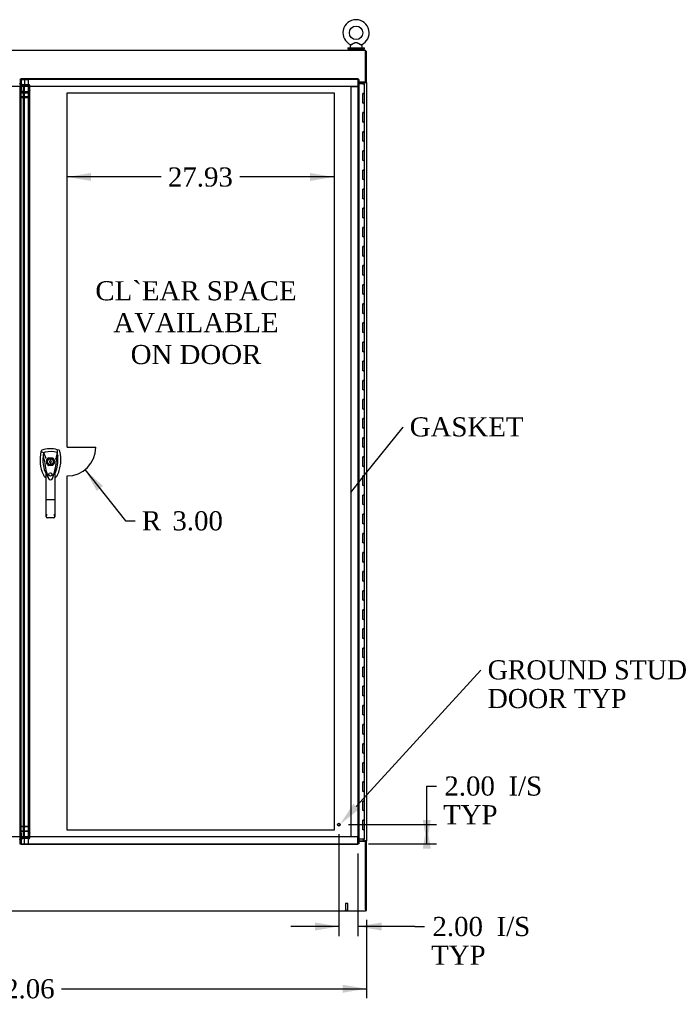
# Model space of a CAD drawing. Header units: inches. Extents: x 2 to 538, y -2 to 358.
# Tile 4 of 11: x 159 to 227, y 122 to 225. Entities that reach past the tile are written whole.
import ezdxf
from ezdxf import colors
from ezdxf.entities.mleader import LeaderData, LeaderLine
from ezdxf.enums import TextEntityAlignment as Align
from ezdxf.lldxf.tags import DXFTag
from ezdxf.math import Vec2, Vec3

# ---------------------------------------------------------------- set-up
doc = ezdxf.new("R2010")
doc.units = ezdxf.units.IN
doc.header["$MEASUREMENT"] = 0
for name, color, linetype in [('COM44039', 7, 'Continuous'), ('COM54578-79', 7, 'Continuous'), ('COM56746-6', 7, 'Continuous'), ('COM71120-6', 7, 'Continuous'), ('COM71122-8', 7, 'Continuous'), ('COM71123-8', 7, 'Continuous'), ('Default', 7, 'Continuous'), ('DV1_Default', 7, 'Continuous'), ('GSK11033', 7, 'Continuous'), ('HAN13066', 7, 'Continuous'), ('SCS00680', 7, 'Continuous'), ('STD21878', 7, 'Continuous'), ('WAF25362', 7, 'Continuous'), ('WAM254785', 7, 'Continuous')]:
    doc.layers.add(name, color=color, linetype=linetype)
doc.styles.add('SEACAD_Times_New_Roman', font='times.ttf')
tags = doc.linetypes.add('HIDDEN2', pattern=[0.1875, 0.125, -0.0625]).pattern_tags.tags
tags[6:7] = [DXFTag(74, 4), DXFTag(75, 0), DXFTag(340, '0'), DXFTag(46, 0.0), DXFTag(50, 0.0), DXFTag(44, 0.0), DXFTag(45, 0.0)]
tags[4:5] = [DXFTag(74, 4), DXFTag(75, 0), DXFTag(340, '0'), DXFTag(46, 0.0), DXFTag(50, 0.0), DXFTag(44, 0.0), DXFTag(45, 0.0)]
doc.dimstyles.new('HAMMOND_(STH_-_540x360)', dxfattribs={"dimtxt": 2, "dimasz": 2.5, "dimexe": 1, "dimexo": 1, "dimgap": 0.5, "dimtad": 0, "dimtih": 1, "dimtoh": 1, "dimzin": 0, "dimdsep": 46, "dimtxsty": 'SEACAD_Times_New_Roman', "dimblk1": '_SE_FILLED', "dimblk2": '_SE_FILLED', "dimsah": 1, "dimcen": 1, "dimadec": 0, "dimazin": 0, "dimtfac": 0.8, "dimtofl": 0, "dimtmove": 1, "dimatfit": 3, "dimfxl": 1, "dimtolj": 1, "dimtzin": 0, "dimarcsym": 0})

# ---------------------------------------------------------------- blocks, each defined once
blk = doc.blocks.new('_SE_FILLED')
at = {"color": 0}
blk.add_line((0, 0), (-1, 0), dxfattribs=at)
blk.add_solid([(0, 0), (-1, -0.1665), (-1, 0.1665), (0, 0)], dxfattribs=at)
blk = doc.blocks.new('SE')
at = {"layer": 'COM44039', "color": 7, "linetype": 'HIDDEN2'}
for p, q in [((159.33, 217.98), (159.24, 217.98)), ((159.24, 139.33), (159.24, 217.77)), ((159.33, 217.42), (159.24, 217.42)), ((159.35, 217.36), (159.28, 217.36)), ((159.33, 217.77), (159.33, 217.98)), ((159.35, 217.36), (159.38, 217.36)), ((159.38, 217.98), (160.12, 217.98)), ((159.38, 217.98), (159.38, 217.92)), ((159.38, 217.39), (159.38, 217.92)), ((159.38, 217.92), (160.12, 217.92)), ((159.38, 217.39), (159.38, 217.36)), ((160.12, 217.39), (160.12, 217.46)), ((160.12, 217.36), (160.12, 217.39)), ((160.15, 217.36), (160.12, 217.36)), ((160.15, 217.91), (160.22, 217.95)), ((160.15, 217.38), (160.22, 217.43)), ((160.15, 217.36), (160.22, 217.36)), ((160.16, 217.42), (160.16, 217.84)), ((160.16, 217.84), (160.26, 217.84)), ((160.16, 217.25), (160.16, 217.42)), ((160.26, 217.42), (160.16, 217.42)), ((160.16, 217.38), (160.26, 217.38)), ((160.16, 217.34), (160.26, 217.34)), ((160.26, 217.42), (160.26, 217.84)), ((160.26, 217.25), (160.26, 217.42)), ((160.16, 217.21), (160.16, 217.25)), ((160.26, 217.25), (160.16, 217.25)), ((160.16, 139.89), (160.16, 217.21)), ((160.26, 217.21), (160.16, 217.21)), ((160.26, 217.21), (160.26, 217.25)), ((160.26, 139.89), (160.26, 217.21)), ((159.33, 139.69), (159.24, 139.69)), ((159.33, 139.12), (159.24, 139.12)), ((159.35, 139.74), (159.28, 139.74)), ((159.33, 139.12), (159.33, 139.33)), ((159.38, 139.74), (159.35, 139.74)), ((159.38, 139.74), (159.38, 139.71)), ((159.38, 139.19), (159.38, 139.71)), ((159.38, 139.12), (159.38, 139.19)), ((160.12, 139.19), (159.38, 139.19)), ((160.12, 139.12), (159.38, 139.12)), ((160.12, 139.74), (160.15, 139.74)), ((160.12, 139.71), (160.12, 139.74)), ((160.12, 139.71), (160.12, 139.64)), ((160.15, 139.74), (160.22, 139.74)), ((160.15, 139.72), (160.22, 139.67)), ((160.15, 139.2), (160.22, 139.15)), ((160.26, 139.89), (160.16, 139.89)), ((160.16, 139.85), (160.16, 139.89)), ((160.16, 139.68), (160.16, 139.85)), ((160.26, 139.85), (160.16, 139.85)), ((160.16, 139.77), (160.26, 139.77)), ((160.16, 139.73), (160.26, 139.73)), ((160.26, 139.68), (160.16, 139.68)), ((160.16, 139.26), (160.16, 139.68)), ((160.16, 139.26), (160.26, 139.26)), ((160.26, 139.85), (160.26, 139.89)), ((160.26, 139.68), (160.26, 139.85)), ((160.26, 139.26), (160.26, 139.68))]:
    blk.add_line(p, q, dxfattribs=at)
at = {"layer": 'COM44039', "color": 7, "linetype": 'Continuous'}
blk.add_line((159.33, 139.33), (159.33, 217.77), dxfattribs=at)
at = {"layer": 'COM44039', "color": 7, "linetype": 'HIDDEN2'}
for centre, radius, start, end in [((160.01, 217.84), 0.158, 0.1591, 24.3749), ((160.08, 217.84), 0.177, 0.6668, 40.2878), ((160.01, 139.26), 0.158, 335.6251, 359.8409), ((160.08, 139.26), 0.177, 319.7122, 359.3332)]:
    blk.add_arc(centre, radius, start, end, dxfattribs=at)
for centre, major_axis, start_param, end_param in [((160.12, 217.88), (0.143, 0), 0.785398, 1.570796), ((160.12, 217.88), (0.048, 0), 0.785398, 1.570796), ((160.12, 217.36), (0.143, 0), 0.785398, 1.570796), ((160.12, 217.36), (0.048, 0), 0.785398, 1.570796), ((160.12, 139.74), (0.048, 0), 4.712389, 5.497787), ((160.12, 139.74), (0.143, 0), 4.712389, 5.497787), ((160.12, 139.22), (0.048, 0), 4.712389, 5.497787), ((160.12, 139.22), (0.143, 0), 4.712389, 5.497787)]:
    blk.add_ellipse(centre, major_axis=major_axis, ratio=0.707107, start_param=start_param, end_param=end_param, dxfattribs=at)
for points, knots in [([(159.24, 217.98), (159.24, 217.99), (159.24, 218), (159.23, 218.02), (159.23, 218.03), (159.22, 218.05), (159.22, 218.06), (159.2, 218.08), (159.2, 218.09), (159.19, 218.1)], [0, 0, 0, 0, 0.25, 0.25, 0.5, 0.5, 0.75, 0.75, 1, 1, 1, 1]), ([(159.28, 217.36), (159.27, 217.37), (159.26, 217.38), (159.24, 217.4), (159.24, 217.41), (159.24, 217.42)], [0, 0, 0, 0, 0.5, 0.5, 1, 1, 1, 1]), ([(160.22, 217.43), (160.23, 217.43), (160.24, 217.42), (160.26, 217.4), (160.26, 217.39), (160.26, 217.38)], [0, 0, 0, 0, 0.5, 0.5, 1, 1, 1, 1]), ([(160.26, 217.34), (160.26, 217.34), (160.26, 217.35), (160.24, 217.35), (160.23, 217.36), (160.22, 217.36)], [0, 0, 0, 0, 0.5, 0.5, 1, 1, 1, 1]), ([(159.19, 139.01), (159.2, 139.02), (159.2, 139.03), (159.22, 139.04), (159.22, 139.05), (159.23, 139.07), (159.23, 139.08), (159.24, 139.1), (159.24, 139.11), (159.24, 139.12)], [0, 0, 0, 0, 0.25, 0.25, 0.5, 0.5, 0.75, 0.75, 1, 1, 1, 1]), ([(159.24, 139.69), (159.24, 139.69), (159.24, 139.7), (159.26, 139.72), (159.27, 139.73), (159.28, 139.74)], [0, 0, 0, 0, 0.5, 0.5, 1, 1, 1, 1]), ([(160.22, 139.74), (160.23, 139.75), (160.24, 139.75), (160.26, 139.76), (160.26, 139.76), (160.26, 139.77)], [0, 0, 0, 0, 0.5, 0.5, 1, 1, 1, 1]), ([(160.26, 139.73), (160.26, 139.72), (160.26, 139.71), (160.24, 139.69), (160.23, 139.68), (160.22, 139.67)], [0, 0, 0, 0, 0.5, 0.5, 1, 1, 1, 1])]:
    blk.add_open_spline(points, degree=3, knots=knots, dxfattribs=at)
at = {"layer": 'COM44039', "color": 7, "linetype": 'Continuous'}
for points in [[(159.33, 217.98), (159.33, 217.99), (159.33, 218), (159.32, 218.02), (159.31, 218.03), (159.28, 218.05), (159.26, 218.06), (159.23, 218.08), (159.21, 218.09), (159.19, 218.1)], [(159.19, 139.01), (159.21, 139.02), (159.23, 139.03), (159.26, 139.04), (159.28, 139.05), (159.31, 139.07), (159.32, 139.08), (159.33, 139.1), (159.33, 139.11), (159.33, 139.12)]]:
    blk.add_open_spline(points, degree=3, knots=[0, 0, 0, 0, 0.25, 0.25, 0.5, 0.5, 0.75, 0.75, 1, 1, 1, 1], dxfattribs=at)
at = {"layer": 'COM54578-79', "color": 7, "linetype": 'Continuous'}
for p, q in [((195.09, 218.05), (194.68, 218.05)), ((195.09, 218.05), (195.16, 218.05)), ((195.09, 218.05), (195.09, 218.05)), ((195.28, 218.05), (195.09, 218.05)), ((195.28, 218.05), (195.16, 218.05)), ((195.28, 217.05), (195.28, 218.05)), ((195.28, 216.05), (195.28, 218.05)), ((195.16, 217.05), (195.09, 217.05)), ((195.09, 216.05), (195.09, 217.05)), ((195.16, 217.05), (195.28, 217.05)), ((195.16, 216.05), (195.09, 216.05)), ((195.16, 216.05), (195.28, 216.05)), ((195.28, 216.05), (195.16, 216.05)), ((195.28, 215.05), (195.28, 216.05)), ((195.16, 215.05), (195.09, 215.05)), ((195.09, 214.05), (195.09, 215.05)), ((195.16, 215.05), (195.28, 215.05)), ((195.28, 215.05), (195.16, 215.05)), ((195.28, 214.05), (195.28, 215.05)), ((195.16, 214.05), (195.09, 214.05)), ((195.16, 214.05), (195.28, 214.05)), ((195.28, 214.05), (195.16, 214.05)), ((195.28, 213.05), (195.28, 214.05)), ((195.16, 213.05), (195.09, 213.05)), ((195.09, 212.05), (195.09, 213.05)), ((195.16, 213.05), (195.28, 213.05)), ((195.28, 213.05), (195.16, 213.05)), ((195.28, 212.05), (195.28, 213.05)), ((195.16, 212.05), (195.09, 212.05)), ((195.16, 212.05), (195.28, 212.05)), ((195.28, 212.05), (195.16, 212.05)), ((195.28, 211.05), (195.28, 212.05)), ((195.16, 211.05), (195.09, 211.05)), ((195.09, 210.05), (195.09, 211.05)), ((195.16, 211.05), (195.28, 211.05)), ((195.28, 211.05), (195.16, 211.05)), ((195.28, 210.05), (195.28, 211.05)), ((195.16, 210.05), (195.09, 210.05)), ((195.16, 209.05), (195.09, 209.05)), ((195.09, 208.05), (195.09, 209.05)), ((195.16, 210.05), (195.28, 210.05)), ((195.28, 210.05), (195.16, 210.05)), ((195.16, 209.05), (195.28, 209.05)), ((195.28, 209.05), (195.16, 209.05)), ((195.28, 209.05), (195.28, 210.05)), ((195.28, 208.05), (195.28, 209.05)), ((195.16, 208.05), (195.09, 208.05)), ((195.16, 208.05), (195.28, 208.05)), ((195.28, 208.05), (195.16, 208.05)), ((195.28, 207.05), (195.28, 208.05)), ((195.16, 207.05), (195.09, 207.05)), ((195.09, 206.05), (195.09, 207.05)), ((195.16, 207.05), (195.28, 207.05)), ((195.28, 207.05), (195.16, 207.05)), ((195.28, 206.05), (195.28, 207.05)), ((195.16, 206.05), (195.09, 206.05)), ((195.16, 206.05), (195.28, 206.05)), ((195.28, 206.05), (195.16, 206.05)), ((195.28, 205.05), (195.28, 206.05)), ((195.16, 205.05), (195.09, 205.05)), ((195.09, 204.05), (195.09, 205.05)), ((195.16, 205.05), (195.28, 205.05)), ((195.28, 205.05), (195.16, 205.05)), ((195.28, 204.05), (195.28, 205.05)), ((195.16, 204.05), (195.09, 204.05)), ((195.16, 204.05), (195.28, 204.05)), ((195.28, 204.05), (195.16, 204.05)), ((195.28, 203.05), (195.28, 204.05)), ((195.16, 203.05), (195.09, 203.05)), ((195.09, 202.05), (195.09, 203.05)), ((195.16, 203.05), (195.28, 203.05)), ((195.28, 203.05), (195.16, 203.05)), ((195.28, 202.05), (195.28, 203.05)), ((195.16, 202.05), (195.09, 202.05)), ((195.16, 202.05), (195.28, 202.05)), ((195.28, 202.05), (195.16, 202.05)), ((195.28, 201.05), (195.28, 202.05)), ((195.16, 201.05), (195.09, 201.05)), ((195.09, 200.05), (195.09, 201.05)), ((195.16, 201.05), (195.28, 201.05)), ((195.28, 201.05), (195.16, 201.05)), ((195.28, 200.05), (195.28, 201.05)), ((195.16, 200.05), (195.09, 200.05)), ((195.16, 200.05), (195.28, 200.05)), ((195.28, 200.05), (195.16, 200.05)), ((195.28, 199.05), (195.28, 200.05)), ((195.16, 199.05), (195.09, 199.05)), ((195.09, 198.05), (195.09, 199.05)), ((195.16, 199.05), (195.28, 199.05)), ((195.28, 199.05), (195.16, 199.05)), ((195.28, 198.05), (195.28, 199.05)), ((195.16, 198.05), (195.09, 198.05)), ((195.16, 198.05), (195.28, 198.05)), ((195.28, 198.05), (195.16, 198.05)), ((195.28, 197.05), (195.28, 198.05)), ((195.16, 197.05), (195.09, 197.05)), ((195.09, 196.05), (195.09, 197.05)), ((195.16, 197.05), (195.28, 197.05)), ((195.28, 197.05), (195.16, 197.05)), ((195.28, 196.05), (195.28, 197.05)), ((195.16, 196.05), (195.09, 196.05)), ((195.16, 196.05), (195.28, 196.05)), ((195.28, 196.05), (195.16, 196.05)), ((195.28, 195.05), (195.28, 196.05)), ((195.16, 195.05), (195.09, 195.05)), ((195.09, 194.05), (195.09, 195.05)), ((195.16, 195.05), (195.28, 195.05)), ((195.28, 195.05), (195.16, 195.05)), ((195.28, 194.05), (195.28, 195.05)), ((195.16, 194.05), (195.09, 194.05)), ((195.16, 194.05), (195.28, 194.05)), ((195.28, 194.05), (195.16, 194.05)), ((195.28, 193.05), (195.28, 194.05)), ((195.16, 193.05), (195.09, 193.05)), ((195.09, 192.05), (195.09, 193.05)), ((195.16, 193.05), (195.28, 193.05)), ((195.28, 193.05), (195.16, 193.05)), ((195.28, 192.05), (195.28, 193.05)), ((195.16, 192.05), (195.09, 192.05)), ((195.16, 192.05), (195.28, 192.05)), ((195.28, 192.05), (195.16, 192.05)), ((195.28, 191.05), (195.28, 192.05)), ((195.16, 191.05), (195.09, 191.05)), ((195.09, 190.05), (195.09, 191.05)), ((195.16, 191.05), (195.28, 191.05)), ((195.28, 191.05), (195.16, 191.05)), ((195.28, 190.05), (195.28, 191.05)), ((195.16, 190.05), (195.09, 190.05)), ((195.16, 190.05), (195.28, 190.05)), ((195.28, 190.05), (195.16, 190.05)), ((195.28, 189.05), (195.28, 190.05)), ((195.16, 189.05), (195.09, 189.05)), ((195.09, 188.05), (195.09, 189.05)), ((195.16, 189.05), (195.28, 189.05)), ((195.28, 189.05), (195.16, 189.05)), ((195.28, 188.05), (195.28, 189.05)), ((195.16, 188.05), (195.09, 188.05)), ((195.16, 188.05), (195.28, 188.05)), ((195.28, 188.05), (195.16, 188.05)), ((195.28, 187.05), (195.28, 188.05)), ((195.16, 187.05), (195.09, 187.05)), ((195.09, 186.05), (195.09, 187.05)), ((195.16, 187.05), (195.28, 187.05)), ((195.28, 187.05), (195.16, 187.05)), ((195.28, 186.05), (195.28, 187.05)), ((195.16, 186.05), (195.09, 186.05)), ((195.16, 186.05), (195.28, 186.05)), ((195.28, 186.05), (195.16, 186.05)), ((195.28, 185.05), (195.28, 186.05)), ((195.16, 185.05), (195.09, 185.05)), ((195.09, 184.05), (195.09, 185.05)), ((195.16, 185.05), (195.28, 185.05)), ((195.28, 185.05), (195.16, 185.05)), ((195.28, 184.05), (195.28, 185.05)), ((195.16, 184.05), (195.09, 184.05)), ((195.16, 184.05), (195.28, 184.05)), ((195.28, 184.05), (195.16, 184.05)), ((195.28, 183.05), (195.28, 184.05)), ((195.16, 183.05), (195.09, 183.05)), ((195.09, 182.05), (195.09, 183.05)), ((195.16, 183.05), (195.28, 183.05)), ((195.28, 183.05), (195.16, 183.05)), ((195.28, 182.05), (195.28, 183.05)), ((195.16, 182.05), (195.09, 182.05)), ((195.16, 182.05), (195.28, 182.05)), ((195.28, 182.05), (195.16, 182.05)), ((195.28, 181.05), (195.28, 182.05)), ((195.16, 181.05), (195.09, 181.05)), ((195.09, 180.05), (195.09, 181.05)), ((195.16, 181.05), (195.28, 181.05)), ((195.28, 181.05), (195.16, 181.05)), ((195.28, 180.05), (195.28, 181.05)), ((195.16, 180.05), (195.09, 180.05)), ((195.16, 180.05), (195.28, 180.05)), ((195.28, 180.05), (195.16, 180.05)), ((195.28, 179.05), (195.28, 180.05)), ((195.16, 179.05), (195.09, 179.05)), ((195.09, 178.05), (195.09, 179.05)), ((195.16, 179.05), (195.28, 179.05)), ((195.28, 179.05), (195.16, 179.05)), ((195.28, 178.05), (195.28, 179.05)), ((195.16, 178.05), (195.09, 178.05)), ((195.16, 178.05), (195.28, 178.05)), ((195.28, 178.05), (195.16, 178.05)), ((195.28, 177.05), (195.28, 178.05)), ((195.16, 177.05), (195.09, 177.05)), ((195.09, 176.05), (195.09, 177.05)), ((195.16, 177.05), (195.28, 177.05)), ((195.28, 177.05), (195.16, 177.05)), ((195.28, 176.05), (195.28, 177.05)), ((195.16, 176.05), (195.09, 176.05)), ((195.16, 176.05), (195.28, 176.05)), ((195.28, 176.05), (195.16, 176.05)), ((195.28, 175.05), (195.28, 176.05)), ((195.16, 175.05), (195.09, 175.05)), ((195.09, 174.05), (195.09, 175.05)), ((195.16, 174.05), (195.09, 174.05)), ((195.16, 175.05), (195.28, 175.05)), ((195.28, 175.05), (195.16, 175.05)), ((195.16, 174.05), (195.28, 174.05)), ((195.28, 174.05), (195.16, 174.05)), ((195.28, 174.05), (195.28, 175.05)), ((195.28, 173.05), (195.28, 174.05)), ((195.16, 173.05), (195.09, 173.05)), ((195.09, 172.05), (195.09, 173.05)), ((195.16, 173.05), (195.28, 173.05)), ((195.28, 173.05), (195.16, 173.05)), ((195.28, 172.05), (195.28, 173.05)), ((195.16, 172.05), (195.09, 172.05)), ((195.16, 172.05), (195.28, 172.05)), ((195.28, 172.05), (195.16, 172.05)), ((195.28, 171.05), (195.28, 172.05)), ((195.16, 171.05), (195.09, 171.05)), ((195.09, 170.05), (195.09, 171.05)), ((195.16, 171.05), (195.28, 171.05)), ((195.28, 171.05), (195.16, 171.05)), ((195.28, 170.05), (195.28, 171.05)), ((195.16, 170.05), (195.09, 170.05)), ((195.16, 170.05), (195.28, 170.05)), ((195.28, 170.05), (195.16, 170.05)), ((195.28, 169.05), (195.28, 170.05)), ((195.16, 169.05), (195.09, 169.05)), ((195.09, 168.05), (195.09, 169.05)), ((195.16, 169.05), (195.28, 169.05)), ((195.28, 169.05), (195.16, 169.05)), ((195.28, 168.05), (195.28, 169.05)), ((195.16, 168.05), (195.09, 168.05)), ((195.16, 168.05), (195.28, 168.05)), ((195.28, 168.05), (195.16, 168.05)), ((195.28, 167.05), (195.28, 168.05)), ((195.16, 167.05), (195.09, 167.05)), ((195.09, 166.05), (195.09, 167.05)), ((195.16, 167.05), (195.28, 167.05)), ((195.28, 167.05), (195.16, 167.05)), ((195.28, 166.05), (195.28, 167.05)), ((195.16, 166.05), (195.09, 166.05)), ((195.16, 166.05), (195.28, 166.05)), ((195.28, 166.05), (195.16, 166.05)), ((195.28, 165.05), (195.28, 166.05)), ((195.16, 165.05), (195.09, 165.05)), ((195.09, 164.05), (195.09, 165.05)), ((195.16, 165.05), (195.28, 165.05)), ((195.28, 165.05), (195.16, 165.05)), ((195.28, 164.05), (195.28, 165.05)), ((195.16, 164.05), (195.09, 164.05)), ((195.16, 164.05), (195.28, 164.05)), ((195.28, 164.05), (195.16, 164.05)), ((195.28, 163.05), (195.28, 164.05)), ((195.16, 163.05), (195.09, 163.05)), ((195.09, 162.05), (195.09, 163.05)), ((195.16, 163.05), (195.28, 163.05)), ((195.28, 163.05), (195.16, 163.05)), ((195.28, 162.05), (195.28, 163.05)), ((195.16, 162.05), (195.09, 162.05)), ((195.16, 162.05), (195.28, 162.05)), ((195.28, 162.05), (195.16, 162.05)), ((195.28, 161.05), (195.28, 162.05)), ((195.16, 161.05), (195.09, 161.05)), ((195.09, 160.05), (195.09, 161.05)), ((195.16, 161.05), (195.28, 161.05)), ((195.28, 161.05), (195.16, 161.05)), ((195.28, 160.05), (195.28, 161.05)), ((195.16, 160.05), (195.09, 160.05)), ((195.16, 160.05), (195.28, 160.05)), ((195.28, 160.05), (195.16, 160.05)), ((195.28, 159.05), (195.28, 160.05)), ((195.16, 159.05), (195.09, 159.05)), ((195.09, 158.05), (195.09, 159.05)), ((195.16, 159.05), (195.28, 159.05)), ((195.28, 159.05), (195.16, 159.05)), ((195.28, 158.05), (195.28, 159.05)), ((195.16, 158.05), (195.09, 158.05)), ((195.16, 158.05), (195.28, 158.05)), ((195.28, 158.05), (195.16, 158.05)), ((195.28, 157.05), (195.28, 158.05)), ((195.16, 157.05), (195.09, 157.05)), ((195.09, 156.05), (195.09, 157.05)), ((195.16, 157.05), (195.28, 157.05)), ((195.28, 157.05), (195.16, 157.05)), ((195.28, 156.05), (195.28, 157.05)), ((195.16, 156.05), (195.09, 156.05)), ((195.16, 156.05), (195.28, 156.05)), ((195.28, 156.05), (195.16, 156.05)), ((195.28, 155.05), (195.28, 156.05)), ((195.16, 155.05), (195.09, 155.05)), ((195.09, 154.05), (195.09, 155.05)), ((195.16, 155.05), (195.28, 155.05)), ((195.28, 155.05), (195.16, 155.05)), ((195.28, 154.05), (195.28, 155.05)), ((195.16, 154.05), (195.09, 154.05)), ((195.16, 154.05), (195.28, 154.05)), ((195.28, 154.05), (195.16, 154.05)), ((195.28, 153.05), (195.28, 154.05)), ((195.16, 153.05), (195.09, 153.05)), ((195.09, 152.05), (195.09, 153.05)), ((195.16, 153.05), (195.28, 153.05)), ((195.28, 153.05), (195.16, 153.05)), ((195.28, 152.05), (195.28, 153.05)), ((195.16, 152.05), (195.09, 152.05)), ((195.16, 152.05), (195.28, 152.05)), ((195.28, 152.05), (195.16, 152.05)), ((195.28, 151.05), (195.28, 152.05)), ((195.16, 151.05), (195.09, 151.05)), ((195.09, 150.05), (195.09, 151.05)), ((195.16, 151.05), (195.28, 151.05)), ((195.28, 151.05), (195.16, 151.05)), ((195.28, 150.05), (195.28, 151.05)), ((195.16, 150.05), (195.09, 150.05)), ((195.16, 150.05), (195.28, 150.05)), ((195.28, 150.05), (195.16, 150.05)), ((195.28, 149.05), (195.28, 150.05)), ((195.16, 149.05), (195.09, 149.05)), ((195.09, 148.05), (195.09, 149.05)), ((195.16, 149.05), (195.28, 149.05)), ((195.28, 149.05), (195.16, 149.05)), ((195.28, 148.05), (195.28, 149.05)), ((195.16, 148.05), (195.09, 148.05)), ((195.16, 148.05), (195.28, 148.05)), ((195.28, 148.05), (195.16, 148.05)), ((195.28, 147.05), (195.28, 148.05)), ((195.16, 147.05), (195.09, 147.05)), ((195.09, 146.05), (195.09, 147.05)), ((195.16, 147.05), (195.28, 147.05)), ((195.28, 147.05), (195.16, 147.05)), ((195.28, 146.05), (195.28, 147.05)), ((195.16, 146.05), (195.09, 146.05)), ((195.16, 146.05), (195.28, 146.05)), ((195.28, 146.05), (195.16, 146.05)), ((195.28, 145.05), (195.28, 146.05)), ((195.16, 145.05), (195.09, 145.05)), ((195.09, 144.05), (195.09, 145.05)), ((195.16, 145.05), (195.28, 145.05)), ((195.28, 145.05), (195.16, 145.05)), ((195.28, 144.05), (195.28, 145.05)), ((195.16, 144.05), (195.09, 144.05)), ((195.16, 144.05), (195.28, 144.05)), ((195.28, 144.05), (195.16, 144.05)), ((195.28, 143.05), (195.28, 144.05)), ((195.16, 143.05), (195.09, 143.05)), ((195.09, 142.05), (195.09, 143.05)), ((195.16, 143.05), (195.28, 143.05)), ((195.28, 143.05), (195.16, 143.05)), ((195.28, 142.05), (195.28, 143.05)), ((195.16, 142.05), (195.09, 142.05)), ((195.16, 142.05), (195.28, 142.05)), ((195.28, 142.05), (195.16, 142.05)), ((195.28, 141.05), (195.28, 142.05)), ((195.09, 140.05), (195.09, 141.05)), ((195.16, 141.05), (195.09, 141.05)), ((195.16, 141.05), (195.28, 141.05)), ((195.28, 141.05), (195.16, 141.05)), ((195.28, 140.05), (195.28, 141.05)), ((195.16, 139.05), (194.68, 139.05)), ((195.16, 140.05), (195.09, 140.05)), ((195.1, 139.02), (195.1, 139.04)), ((195.1, 139.04), (195.15, 139.04)), ((195.11, 139.05), (195.11, 139.04)), ((195.17, 139.04), (195.15, 139.04)), ((195.16, 140.05), (195.28, 140.05)), ((195.28, 140.05), (195.16, 140.05)), ((195.16, 139.05), (195.28, 139.05)), ((195.17, 139.04), (195.22, 139.04)), ((195.21, 139.04), (195.21, 139.05)), ((195.22, 139.04), (195.22, 139.02)), ((195.28, 139.05), (195.28, 140.05)), ((195.15, 139.02), (195.1, 139.02)), ((195.17, 139.02), (195.15, 139.02)), ((195.22, 139.02), (195.17, 139.02))]:
    blk.add_line(p, q, dxfattribs=at)
at = {"layer": 'COM56746-6', "color": 7, "linetype": 'Continuous'}
for p, q in [((159.35, 218.47), (159.35, 218.61)), ((159.35, 218.61), (194.58, 218.61)), ((159.35, 218.47), (159.35, 218.09)), ((194.58, 218.52), (194.53, 218.47)), ((194.53, 218.47), (194.53, 218.47)), ((194.53, 218.47), (194.53, 218.47)), ((194.53, 218.47), (194.53, 218.47)), ((194.53, 218.47), (194.53, 218.47)), ((194.53, 218.47), (194.53, 218.47)), ((194.58, 218.61), (194.58, 218.56)), ((194.58, 218.52), (194.58, 218.56)), ((194.58, 218.52), (194.62, 218.52)), ((194.68, 218.52), (194.62, 218.52)), ((194.68, 218.52), (194.68, 138.58)), ((159.35, 218.09), (159.48, 217.97)), ((159.48, 217.97), (159.73, 217.97)), ((159.58, 139.33), (159.58, 217.77)), ((159.48, 139.14), (159.35, 139.01)), ((159.73, 139.14), (159.48, 139.14)), ((159.35, 139.01), (159.35, 138.63)), ((159.35, 138.49), (159.35, 138.63)), ((194.58, 138.49), (159.35, 138.49)), ((194.53, 138.63), (194.53, 138.63)), ((194.53, 138.63), (194.53, 138.63)), ((194.53, 138.63), (194.53, 138.63)), ((194.53, 138.63), (194.58, 138.58)), ((194.53, 138.63), (194.53, 138.63)), ((194.58, 138.58), (194.62, 138.58)), ((194.58, 138.58), (194.58, 138.55)), ((194.58, 138.49), (194.58, 138.55)), ((194.68, 138.58), (194.62, 138.58))]:
    blk.add_line(p, q, dxfattribs=at)
at = {"layer": 'COM56746-6', "color": 7, "linetype": 'HIDDEN2'}
for p, q in [((159.58, 217.77), (159.58, 217.85)), ((159.58, 217.85), (159.68, 217.85)), ((159.68, 217.33), (159.58, 217.33)), ((159.68, 139.33), (159.68, 217.77)), ((162.02, 178.35), (162.02, 178.75)), ((162.21, 178.95), (162.61, 178.95)), ((162.61, 178.16), (162.21, 178.16)), ((162.81, 178.75), (162.81, 178.35)), ((159.68, 139.77), (159.58, 139.77)), ((159.58, 139.25), (159.58, 139.33)), ((159.58, 139.25), (159.68, 139.25))]:
    blk.add_line(p, q, dxfattribs=at)
blk.add_circle((162.41, 177.21), 0.167, dxfattribs=at)
at = {"layer": 'COM56746-6', "color": 7, "linetype": 'Continuous'}
for centre, start, end in [((195.51, 217.99), 148.5613, 153.7633), ((194.05, 219.45), 296.2367, 301.4387), ((194.05, 137.65), 58.5613, 63.7633), ((195.51, 139.11), 206.2367, 211.4387)]:
    blk.add_arc(centre, 1.09, start, end, dxfattribs=at)
at = {"layer": 'COM56746-6', "color": 7, "linetype": 'HIDDEN2'}
for radius, start, end in [(0.443, 116.6472, 153.3528), (0.443, 206.6472, 243.3528), (0.443, 26.6472, 63.3528), (0.442, 296.6472, 333.3528)]:
    blk.add_arc((162.41, 178.55), radius, start, end, dxfattribs=at)
at = {"layer": 'COM56746-6', "color": 7, "linetype": 'Continuous'}
for points in [[(159.58, 217.85), (159.58, 217.86), (159.59, 217.87), (159.6, 217.89), (159.61, 217.9), (159.64, 217.92), (159.66, 217.93), (159.69, 217.95), (159.71, 217.96), (159.73, 217.97)], [(159.73, 139.14), (159.71, 139.15), (159.69, 139.16), (159.66, 139.18), (159.64, 139.19), (159.61, 139.2), (159.6, 139.21), (159.59, 139.23), (159.58, 139.24), (159.58, 139.25)]]:
    blk.add_open_spline(points, degree=3, knots=[0, 0, 0, 0, 0.25, 0.25, 0.5, 0.5, 0.75, 0.75, 1, 1, 1, 1], dxfattribs=at)
at = {"layer": 'COM56746-6', "color": 7, "linetype": 'HIDDEN2'}
for points in [[(159.68, 217.85), (159.68, 217.86), (159.68, 217.87), (159.69, 217.89), (159.69, 217.9), (159.7, 217.92), (159.7, 217.93), (159.71, 217.95), (159.72, 217.96), (159.73, 217.97)], [(159.73, 139.14), (159.72, 139.15), (159.71, 139.16), (159.7, 139.18), (159.7, 139.19), (159.69, 139.2), (159.69, 139.21), (159.68, 139.23), (159.68, 139.24), (159.68, 139.25)]]:
    blk.add_open_spline(points, degree=3, knots=[0, 0, 0, 0, 0.25, 0.25, 0.5, 0.5, 0.75, 0.75, 1, 1, 1, 1], dxfattribs=at)
at = {"layer": 'COM71120-6', "color": 7, "linetype": 'Continuous'}
for p, q in [((195.39, 221.49), (195.49, 221.49)), ((195.49, 218.24), (195.49, 221.49)), ((195.3, 218.21), (194.68, 218.21)), ((195.3, 218.21), (195.49, 218.21)), ((195.39, 218.21), (195.39, 218.24)), ((195.49, 218.24), (195.39, 218.24)), ((195.49, 218.21), (195.49, 218.24)), ((195.49, 218.21), (195.49, 138.9)), ((194.68, 138.9), (195.3, 138.9)), ((195.49, 138.9), (195.3, 138.9)), ((195.39, 138.9), (195.39, 138.87)), ((195.39, 138.87), (195.49, 138.87)), ((195.49, 138.9), (195.49, 138.87)), ((195.49, 131.62), (195.49, 138.87)), ((195.39, 131.62), (195.49, 131.62))]:
    blk.add_line(p, q, dxfattribs=at)
at = {"layer": 'COM71122-8', "color": 7, "linetype": 'Continuous'}
for p, q in [((123.52, 221.58), (195.39, 221.58)), ((195.39, 221.39), (195.39, 221.58)), ((195.39, 218.24), (195.39, 221.39)), ((195.39, 218.24), (194.68, 218.24))]:
    blk.add_line(p, q, dxfattribs=at)
at = {"layer": 'COM71123-8', "color": 7, "linetype": 'Continuous'}
for p, q in [((194.68, 138.87), (195.39, 138.87)), ((195.39, 131.71), (195.39, 138.87)), ((195.39, 131.52), (123.52, 131.52)), ((195.39, 131.71), (195.39, 131.52))]:
    blk.add_line(p, q, dxfattribs=at)
at = {"layer": 'DV1_Default', "color": 7, "linetype": 'HIDDEN2'}
for p, q in [((164.15, 217.11), (192.08, 217.11)), ((164.15, 180.05), (164.15, 217.11)), ((192.08, 217.11), (192.08, 139.99)), ((164.15, 180.05), (167.15, 180.05)), ((164.15, 139.99), (164.15, 177.05)), ((192.08, 139.99), (164.15, 139.99))]:
    blk.add_line(p, q, dxfattribs=at)
blk.add_arc((164.15, 180.05), 3, 270, 0, dxfattribs=at)
at = {"layer": 'GSK11033', "color": 7, "linetype": 'Continuous'}
for p, q in [((159.35, 218.52), (159.19, 218.52)), ((159.35, 218.52), (159.24, 218.52)), ((159.24, 218.52), (159.24, 218.07)), ((159.68, 217.77), (159.24, 217.77)), ((159.68, 217.77), (159.24, 217.77)), ((159.68, 217.97), (159.68, 217.94)), ((159.33, 217.13), (159.58, 217.13)), ((159.33, 216.62), (159.58, 216.62)), ((159.33, 140.44), (159.58, 140.44)), ((159.24, 139.33), (159.68, 139.33)), ((159.24, 139.33), (159.68, 139.33)), ((159.24, 138.58), (159.24, 139.03)), ((159.33, 139.93), (159.58, 139.93)), ((159.68, 139.14), (159.68, 139.16)), ((159.19, 138.58), (159.35, 138.58)), ((159.24, 138.58), (159.35, 138.58))]:
    blk.add_line(p, q, dxfattribs=at)
at = {"layer": 'GSK11033', "color": 7, "linetype": 'HIDDEN2'}
for p, q in [((160.08, 218.48), (159.33, 218.48)), ((159.33, 218.48), (159.33, 217.98)), ((194.58, 218.52), (159.35, 218.52)), ((159.68, 218.52), (159.35, 218.52)), ((159.68, 218.52), (159.68, 217.97)), ((160.08, 218.48), (160.08, 217.13)), ((194.58, 218.52), (194.58, 217.77)), ((159.24, 217.77), (124.34, 217.77)), ((159.24, 218.07), (159.24, 217.77)), ((159.68, 217.94), (159.68, 217.77)), ((194.58, 217.77), (159.68, 217.77)), ((193.83, 217.77), (194.58, 217.77)), ((193.83, 217.77), (193.83, 139.33)), ((194.58, 217.77), (194.58, 139.33)), ((160.08, 217.21), (159.33, 217.21)), ((160.08, 216.7), (159.33, 216.7)), ((159.58, 217.13), (160.08, 217.13)), ((159.58, 216.62), (160.08, 216.62)), ((160.08, 217.13), (160.08, 216.62)), ((160.08, 216.62), (160.08, 140.44)), ((160.08, 140.36), (159.33, 140.36)), ((159.58, 140.44), (160.08, 140.44)), ((160.08, 140.44), (160.08, 139.93)), ((124.34, 139.33), (159.24, 139.33)), ((159.24, 139.03), (159.24, 139.33)), ((160.08, 139.85), (159.33, 139.85)), ((159.33, 139.12), (159.33, 138.58)), ((159.58, 139.93), (160.08, 139.93)), ((159.68, 139.33), (194.58, 139.33)), ((159.68, 139.16), (159.68, 139.33)), ((159.68, 138.58), (159.68, 139.14)), ((160.08, 139.93), (160.08, 138.58)), ((193.83, 139.33), (194.58, 139.33)), ((194.58, 138.58), (194.58, 139.33)), ((159.35, 138.58), (194.58, 138.58)), ((159.35, 138.58), (159.68, 138.58))]:
    blk.add_line(p, q, dxfattribs=at)
at = {"layer": 'HAN13066', "color": 7, "linetype": 'Continuous'}
for p, q in [((161.44, 179.65), (161.42, 179.6)), ((161.42, 179.6), (161.7, 179.49)), ((161.7, 179.49), (161.92, 178.92)), ((163.12, 179.49), (162.96, 178.83)), ((163.31, 179.74), (163.13, 179.8)), ((161.81, 178.57), (161.81, 178.57)), ((161.92, 178.92), (161.97, 178.88)), ((162.46, 178.78), (162.37, 178.78)), ((162.37, 178.78), (162.37, 178.64)), ((162.37, 178.46), (162.37, 178.43)), ((162.37, 178.43), (162.46, 178.43)), ((162.46, 178.64), (162.46, 178.78)), ((162.46, 178.43), (162.46, 178.46)), ((163.02, 178.57), (163.02, 178.57)), ((161.96, 174.57), (161.96, 177.55)), ((162.87, 177.55), (162.87, 174.57)), ((162.87, 177.27), (162.89, 177.32)), ((162.15, 176.91), (162.15, 176.9)), ((161.96, 172.77), (161.96, 174.57)), ((162.78, 174.57), (162.05, 174.57)), ((162.87, 174.57), (162.87, 172.77)), ((162.78, 172.68), (162.05, 172.68))]:
    blk.add_line(p, q, dxfattribs=at)
for radius in [0.35, 0.3]:
    blk.add_circle((162.41, 178.55), radius, dxfattribs=at)
for centre, radius, start, end in [((165.04, 178.74), 3.72, 166.7532, 205.1027), ((162.41, 177.32), 2.58, 73.8589, 110.3492), ((165.04, 178.74), 3.42, 167.3846, 174.7018), ((162.41, 177.32), 2.28, 106.8385, 108.0343), ((162.41, 177.32), 2.28, 104.4503, 106.8385), ((162.41, 177.32), 2.28, 71.9657, 104.4503), ((159.78, 178.74), 3.42, 10.1138, 12.6154), ((159.78, 178.74), 3.42, 8.519, 10.1138), ((159.78, 178.74), 3.42, 7.2824, 8.519), ((165.04, 178.74), 3.42, 174.7018, 200.2077), ((168.65, 179.14), 6.87, 184.7542, 199.9908), ((161.9, 177.22), 1.35, 91.2336, 93.7696), ((162.41, 178.55), 0.1, 115.9445, 244.0555), ((162.41, 178.55), 0.1, 295.9445, 64.0555), ((155.97, 179.17), 7.07, 340.3478, 355.1696), ((159.78, 178.74), 3.42, 334.8973, 7.2824), ((175.78, 152.12), 29.63, 115.6418, 115.7539), ((162.95, 177.78), 0.791, 85.3077, 89.6394), ((165.04, 178.74), 3.42, 200.2077, 205.1027), ((162.35, 177.48), 0.45, 205.1027, 208.4225), ((160.43, 176.95), 1.65, 10.2772, 21.6468), ((162.47, 177.48), 0.45, 331.5775, 334.8973), ((162.47, 177.48), 0.75, 301.8486, 334.8973), ((162.35, 177.48), 0.75, 233.4788, 238.1514), ((162.41, 176.88), 0.234, 202.2802, 338.2167), ((162.05, 172.77), 0.0903, 180.0017, 181.1154), ((162.05, 172.77), 0.09, 181.1172, 270), ((162.78, 172.77), 0.09, 270, 358.8828), ((162.78, 172.77), 0.0903, 358.8846, 359.9983)]:
    blk.add_arc(centre, radius, start, end, dxfattribs=at)
for points in [[(161.51, 179.74), (161.48, 179.73), (161.45, 179.69), (161.44, 179.65)], [(163.13, 179.8), (163.13, 179.7), (163.12, 179.59), (163.12, 179.49)], [(163.39, 179.65), (163.38, 179.69), (163.35, 179.73), (163.31, 179.74)], [(161.64, 179.06), (161.69, 178.9), (161.75, 178.73), (161.81, 178.57)], [(163.17, 179.18), (163.12, 178.97), (163.07, 178.77), (163.02, 178.57)], [(161.67, 177.16), (161.73, 177.05), (161.81, 176.95), (161.91, 176.88)]]:
    blk.add_open_spline(points, degree=3, dxfattribs=at)
for points, knots in [([(163.15, 177.16), (163.33, 177.55), (163.44, 177.96), (163.53, 178.81), (163.49, 179.24), (163.39, 179.65)], [0, 0, 0, 0, 0.5, 0.5, 1, 1, 1, 1]), ([(162.15, 176.91), (162.14, 176.95), (162.12, 177), (162.09, 177.11), (162.07, 177.17), (162.05, 177.24)], [0.770336, 0.770336, 0.770336, 0.770336, 0.8588735, 0.8588735, 1, 1, 1, 1]), ([(162.78, 177.24), (162.79, 177.3), (162.81, 177.35), (162.83, 177.44), (162.84, 177.47), (162.85, 177.51), (162.86, 177.52), (162.86, 177.54), (162.86, 177.55), (162.87, 177.55), (162.87, 177.55), (162.87, 177.55)], [0, 0, 0, 0, 0.5, 0.5, 0.75, 0.75, 0.875, 0.875, 0.9375, 0.9375, 1, 1, 1, 1]), ([(162.05, 174.57), (162.04, 174.57), (162.04, 174.57), (162.02, 174.57), (162.02, 174.57), (162.01, 174.57), (162, 174.57), (161.99, 174.57), (161.99, 174.57), (161.98, 174.57), (161.97, 174.57), (161.96, 174.57), (161.96, 174.57), (161.96, 174.57), (161.96, 174.57), (161.96, 174.57)], [0, 0, 0, 0, 0.125, 0.125, 0.25, 0.25, 0.375, 0.375, 0.5, 0.5, 0.75, 0.75, 0.875, 0.875, 1, 1, 1, 1]), ([(162.87, 174.57), (162.87, 174.57), (162.87, 174.57), (162.86, 174.57), (162.86, 174.57), (162.86, 174.57), (162.85, 174.57), (162.84, 174.57), (162.83, 174.57), (162.82, 174.57), (162.82, 174.57), (162.81, 174.57), (162.8, 174.57), (162.79, 174.57), (162.78, 174.57), (162.78, 174.57)], [0, 0, 0, 0, 0.125, 0.125, 0.25, 0.25, 0.5, 0.5, 0.625, 0.625, 0.75, 0.75, 0.875, 0.875, 1, 1, 1, 1]), ([(161.96, 172.77), (161.96, 172.78), (161.96, 172.8), (161.97, 172.83), (161.97, 172.84), (161.98, 172.85), (161.98, 172.86), (162, 172.9), (162.01, 172.92), (162.02, 172.95), (162.03, 172.96), (162.04, 172.98), (162.04, 173), (162.05, 173.01)], [0, 0, 0, 0, 0.25, 0.25, 0.375, 0.375, 0.5, 0.5, 0.75, 0.75, 0.875, 0.875, 1, 1, 1, 1]), ([(162.78, 173.01), (162.78, 173), (162.79, 172.98), (162.8, 172.96), (162.8, 172.95), (162.82, 172.92), (162.83, 172.9), (162.84, 172.86), (162.84, 172.85), (162.85, 172.84), (162.85, 172.83), (162.86, 172.8), (162.87, 172.78), (162.87, 172.77)], [0, 0, 0, 0, 0.125, 0.125, 0.25, 0.25, 0.5, 0.5, 0.625, 0.625, 0.75, 0.75, 1, 1, 1, 1])]:
    blk.add_open_spline(points, degree=3, knots=knots, dxfattribs=at)
at = {"layer": 'SCS00680', "color": 7, "linetype": 'Continuous'}
for p, q in [((193.77, 221.99), (193.77, 221.88)), ((193.85, 222.11), (193.78, 222.03)), ((195.01, 222.03), (194.94, 222.11)), ((195.02, 221.88), (195.02, 221.99))]:
    blk.add_line(p, q, dxfattribs=at)
blk.add_circle((194.39, 223.4), 0.704, dxfattribs=at)
for centre, radius, start, end in [((194.39, 223.4), 1.37, 294.0311, 246.0189), ((193.83, 221.99), 0.06, 140.3214, 180), ((193.83, 221.88), 0.06, 180, 270), ((193.82, 222.13), 0.03, 297.8916, 117.7028), ((194.96, 221.88), 0.06, 270, 0), ((194.96, 221.99), 0.06, 0, 39.6786)]:
    blk.add_arc(centre, radius, start, end, dxfattribs=at)
for points, knots in [([(193.84, 222.16), (193.84, 222.16), (193.84, 222.16), (193.84, 222.16), (193.86, 222.17), (193.9, 222.19)], [0.93364373, 0.93364373, 0.93364373, 0.93364373, 0.9375, 0.9375, 1, 1, 1, 1]), ([(193.87, 222.12), (193.86, 222.12), (193.85, 222.11), (193.85, 222.11), (193.85, 222.11), (193.85, 222.11)], [0.03030481, 0.03030481, 0.03030481, 0.03030481, 0.0625, 0.0625, 0.06830173, 0.06830173, 0.06830173, 0.06830173]), ([(194.94, 222.11), (194.94, 222.11), (194.92, 222.12), (194.88, 222.15), (194.86, 222.16), (194.81, 222.18), (194.79, 222.2), (194.71, 222.24), (194.65, 222.27), (194.57, 222.31), (194.54, 222.33), (194.48, 222.35), (194.44, 222.36), (194.38, 222.36), (194.35, 222.36), (194.28, 222.34), (194.25, 222.33), (194.17, 222.29), (194.11, 222.26), (194, 222.2), (193.95, 222.17), (193.92, 222.15)], [0.5685641, 0.5685641, 0.5685641, 0.5685641, 0.625, 0.625, 0.65625, 0.65625, 0.6875, 0.6875, 0.75, 0.75, 0.78125, 0.78125, 0.8125, 0.8125, 0.84375, 0.84375, 0.875, 0.875, 0.9375, 0.9375, 1, 1, 1, 1]), ([(193.94, 222.21), (193.97, 222.22), (194.01, 222.24), (194.1, 222.29), (194.16, 222.32), (194.25, 222.35), (194.28, 222.36), (194.34, 222.38), (194.37, 222.38), (194.47, 222.38), (194.53, 222.36), (194.65, 222.31), (194.7, 222.28), (194.81, 222.23), (194.86, 222.2), (194.93, 222.17), (194.95, 222.16), (194.95, 222.16)], [0.0188997, 0.0188997, 0.0188997, 0.0188997, 0.0625, 0.0625, 0.125, 0.125, 0.15625, 0.15625, 0.1875, 0.1875, 0.25, 0.25, 0.3125, 0.3125, 0.375, 0.375, 0.4345681, 0.4345681, 0.4345681, 0.4345681])]:
    blk.add_open_spline(points, degree=3, knots=knots, dxfattribs=at)
at = {"layer": 'STD21878', "color": 7, "linetype": 'HIDDEN2'}
for p, q in [((193.27, 132.37), (193.52, 132.37)), ((193.27, 132.37), (193.27, 131.65)), ((193.52, 131.65), (193.52, 132.37)), ((193.25, 131.65), (193.53, 131.65)), ((193.25, 131.65), (193.25, 131.62)), ((193.25, 131.62), (193.53, 131.62)), ((193.53, 131.62), (193.53, 131.65))]:
    blk.add_line(p, q, dxfattribs=at)
for radius in [0.141, 0.125]:
    blk.add_circle((192.58, 140.58), radius, dxfattribs=at)
at = {"layer": 'WAF25362', "color": 7, "linetype": 'Continuous'}
for p, q in [((193.52, 221.82), (195.27, 221.82)), ((193.52, 221.82), (193.52, 221.71)), ((193.52, 221.71), (195.27, 221.71)), ((195.27, 221.71), (195.27, 221.82))]:
    blk.add_line(p, q, dxfattribs=at)
at = {"layer": 'WAM254785', "color": 7, "linetype": 'Continuous'}
for p, q in [((193.64, 221.71), (193.64, 221.58)), ((195.14, 221.58), (195.14, 221.71))]:
    blk.add_line(p, q, dxfattribs=at)
blk = doc.blocks.new('DMBLK549')
at = {"layer": 'Default', "linetype": 'Continuous'}
blk.add_hatch(color=7, dxfattribs=at).paths.add_polyline_path([(167.9, 176.01), (166.02, 177.71), (167.25, 175.49)])
at = {"layer": 'Default', "color": 7, "linetype": 'Continuous'}
for p, q in [((166.02, 177.71), (170.28, 172.36)), ((170.28, 172.36), (171.28, 172.36))]:
    blk.add_line(p, q, dxfattribs=at)
at = {"layer": 'Default', "color": 7, "linetype": 'Continuous', "style": 'SEACAD_Times_New_Roman'}
for s, p in [('R', (171.98, 173.36)), ('3.00', (175.17, 173.36))]:
    blk.add_text(s, height=2, dxfattribs=at).set_placement(p, align=Align.TOP_LEFT)
blk = doc.blocks.new('DMBLK562')
at = {"layer": 'Default', "linetype": 'Continuous'}
for points in [[(125.93, 123), (125.93, 123.83), (123.43, 123.42)], [(192.99, 123), (195.49, 123.42), (192.99, 123.83)]]:
    blk.add_hatch(color=7, dxfattribs=at).paths.add_polyline_path(points)
at = {"layer": 'Default', "color": 7, "linetype": 'Continuous'}
for p, q in [((123.43, 134.24), (123.43, 122.42)), ((195.49, 130.62), (195.49, 122.42)), ((123.43, 123.42), (155.35, 123.42)), ((163.57, 123.42), (195.49, 123.42))]:
    blk.add_line(p, q, dxfattribs=at)
at = {"layer": 'Default', "color": 7, "linetype": 'Continuous', "style": 'SEACAD_Times_New_Roman'}
blk.add_text('72.06', height=2, dxfattribs=at).set_placement((156.05, 124.42), align=Align.TOP_LEFT)
blk = doc.blocks.new('DMBLK563')
at = {"layer": 'Default', "linetype": 'Continuous'}
for points in [[(190.08, 129.51), (192.58, 129.93), (190.08, 130.35)], [(197.08, 129.51), (197.08, 130.35), (194.58, 129.93)]]:
    blk.add_hatch(color=7, dxfattribs=at).paths.add_polyline_path(points)
at = {"layer": 'Default', "color": 7, "linetype": 'Continuous'}
for p, q in [((192.58, 139.58), (192.58, 128.93)), ((194.58, 137.58), (194.58, 128.93)), ((192.58, 129.93), (187.58, 129.93)), ((200.54, 129.93), (194.58, 129.93)), ((200.54, 129.93), (201.54, 129.93))]:
    blk.add_line(p, q, dxfattribs=at)
at = {"layer": 'Default', "color": 7, "linetype": 'Continuous', "style": 'SEACAD_Times_New_Roman'}
for s, p in [('2.00', (202.38, 130.93)), ('I/S', (209.09, 130.93)), ('TYP', (202.24, 127.93))]:
    blk.add_text(s, height=2, dxfattribs=at).set_placement(p, align=Align.TOP_LEFT)
blk = doc.blocks.new('DMBLK564')
at = {"layer": 'Default', "linetype": 'Continuous'}
for points in [[(202.21, 141.08), (201.37, 141.08), (201.79, 138.58)], [(202.21, 138.08), (201.79, 140.58), (201.37, 138.08)]]:
    blk.add_hatch(color=7, dxfattribs=at).paths.add_polyline_path(points)
at = {"layer": 'Default', "color": 7, "linetype": 'Continuous'}
for p, q in [((201.79, 144.62), (202.79, 144.62)), ((201.79, 138.58), (201.79, 144.62)), ((193.58, 140.58), (202.79, 140.58)), ((195.68, 138.58), (202.79, 138.58))]:
    blk.add_line(p, q, dxfattribs=at)
at = {"layer": 'Default', "color": 7, "linetype": 'Continuous', "style": 'SEACAD_Times_New_Roman'}
for s, p in [('2.00', (203.63, 145.62)), ('I/S', (210.34, 145.62)), ('TYP', (203.49, 142.62))]:
    blk.add_text(s, height=2, dxfattribs=at).set_placement(p, align=Align.TOP_LEFT)
blk = doc.blocks.new('DMBLK572')
at = {"layer": 'Default', "linetype": 'Continuous'}
for points in [[(166.65, 207.91), (166.65, 208.74), (164.15, 208.32)], [(189.58, 207.91), (192.08, 208.32), (189.58, 208.74)]]:
    blk.add_hatch(color=7, dxfattribs=at).paths.add_polyline_path(points)
at = {"layer": 'Default', "color": 7, "linetype": 'Continuous'}
for p, q in [((174, 208.32), (164.15, 208.32)), ((192.08, 208.32), (182.23, 208.32))]:
    blk.add_line(p, q, dxfattribs=at)
at = {"layer": 'Default', "color": 7, "linetype": 'Continuous', "style": 'SEACAD_Times_New_Roman'}
blk.add_text('27.93', height=2, dxfattribs=at).set_placement((174.7, 209.32), align=Align.TOP_LEFT)

msp = doc.modelspace()

# ---------------------------------------------------------------- block references
at = {"layer": 'Default'}
msp.add_blockref('SE', (0, 0), dxfattribs=at)

# ---------------------------------------------------------------- texts
at = {"layer": 'Default', "insert": (177.641, 197.421), "char_height": 2, "width": 21.58815, "attachment_point": 2}
msp.add_mtext('{\\fTimes New Roman|b0||i0||c0|p34;\\C7;\\H2.;\\W1.;CL`EAR SPACE \\P}{\\fTimes New Roman|b0||i0||c0|p34;\\C7;\\H2.;\\W1.;AVAILABLE \\P}{\\fTimes New Roman|b0||i0||c0|p34;\\C7;\\H2.;\\W1.;ON DOOR}', dxfattribs=at)

# ---------------------------------------------------------------- dimensions: what is measured, and where the dimension line sits
at = {"layer": 'Default', "color": 7, "linetype": 'Continuous'}
dim = msp.add_linear_dim(base=(192.082, 208.325), p1=(192.082, 217.114), p2=(164.152, 217.114), angle=180, text='\\A1;<>', dimstyle='HAMMOND_(STH_-_540x360)', override={"dimtmove": 0}, dxfattribs=at)
dim.commit()
dim.dimension.update_dxf_attribs({"geometry": 'DMBLK572', "text_midpoint": (178.117, 208.325), "dimtype": 161})
dim = msp.add_radius_dim(center=(164.152, 180.052), mpoint=(166.021, 177.705), text='\\A1;<>', dimstyle='HAMMOND_(STH_-_540x360)', override={"dimtmove": 0}, dxfattribs=at)
dim.commit()
dim.dimension.update_dxf_attribs({"geometry": 'DMBLK549', "text_midpoint": (171.275, 172.362), "dimtype": 164})
dim = msp.add_linear_dim(base=(201.789, 140.584), p1=(194.677, 138.584), p2=(192.582, 140.584), angle=90, text='\\A1;<> I/S\\PTYP', dimstyle='HAMMOND_(STH_-_540x360)', dxfattribs=at)
dim.commit()
dim.dimension.update_dxf_attribs({"geometry": 'DMBLK564', "text_midpoint": (202.789, 144.622), "dimtype": 160})
dim = msp.add_linear_dim(base=(192.582, 129.929), p1=(194.582, 138.584), p2=(192.582, 140.584), text='\\A1;<> I/S\\PTYP', dimstyle='HAMMOND_(STH_-_540x360)', dxfattribs=at)
dim.commit()
dim.dimension.update_dxf_attribs({"geometry": 'DMBLK563', "text_midpoint": (201.54, 129.929), "dimtype": 160})
dim = msp.add_linear_dim(base=(195.489, 123.416), p1=(123.429, 135.241), p2=(195.489, 131.616), text='\\A1;<>', dimstyle='HAMMOND_(STH_-_540x360)', override={"dimtmove": 0}, dxfattribs=at)
dim.commit()
dim.dimension.update_dxf_attribs({"geometry": 'DMBLK562', "text_midpoint": (159.459, 123.416), "dimtype": 160})

# ---------------------------------------------------------------- leaders
ml = msp.add_multileader_mtext('Standard', dxfattribs=at)
ml.set_content('{\\pxsm0.9;\\fTimes New Roman|b0||i0||c0|p34;\\W1.;GASKET\\P}', color=7)
ml.set_leader_properties()
ml.set_arrow_properties(name='_SE_FILLED')
ml.build(insert=Vec2(0, 0))
ml.multileader.update_dxf_attribs({"dogleg_length": 0, "arrow_head_size": 2.5})
ctx = ml.context
ctx.base_point, ctx.char_height, ctx.arrow_head_size, ctx.landing_gap_size = Vec3(199.911, 181.254), 2, 2.5, 0.7
notes = []
notes.append((ctx, [(0, (1, 1, 0), (199.301, 182.164), (1, 0), 0, [(0, [(193.832, 175.307)], 0, [])])]))
ctx.mtext.insert = Vec3(200.001, 183.186)
ml = msp.add_multileader_mtext('Standard', dxfattribs=at)
ml.set_content('{\\pxsm0.9;\\fTimes New Roman|b0||i0||c0|p34;\\W1.;GROUND STUD\\PDOOR TYP\\P}', color=7)
ml.set_leader_properties()
ml.build(insert=Vec2(0, 0))
ml.multileader.update_dxf_attribs({"dogleg_length": 0, "arrow_head_size": 2.5})
ctx = ml.context
ctx.base_point, ctx.char_height, ctx.arrow_head_size, ctx.landing_gap_size = Vec3(208.066, 155.842), 2, 2.5, 0.7
notes.append((ctx, [(0, (1, 1, 0), (207.456, 156.752), (1, 0), 0, [(0, [(192.717, 140.625)], 0, [])])]))
ctx.mtext.insert = Vec3(208.156, 157.774)
for ctx, leaders in notes:
    for number, flags, end, landing, length, lines in leaders:
        leader = LeaderData()
        leader.index, (leader.has_last_leader_line, leader.has_dogleg_vector, leader.attachment_direction) = number, flags
        leader.last_leader_point, leader.dogleg_vector, leader.dogleg_length = Vec3(end), Vec3(landing), length
        for number, points, colour, breaks in lines:
            line = LeaderLine()
            line.index, line.vertices, line.color, line.breaks = number, Vec3.list(points), colors.encode_raw_color(colour), breaks
            leader.lines.append(line)
        ctx.leaders.append(leader)

doc.saveas('drawing.dxf')
